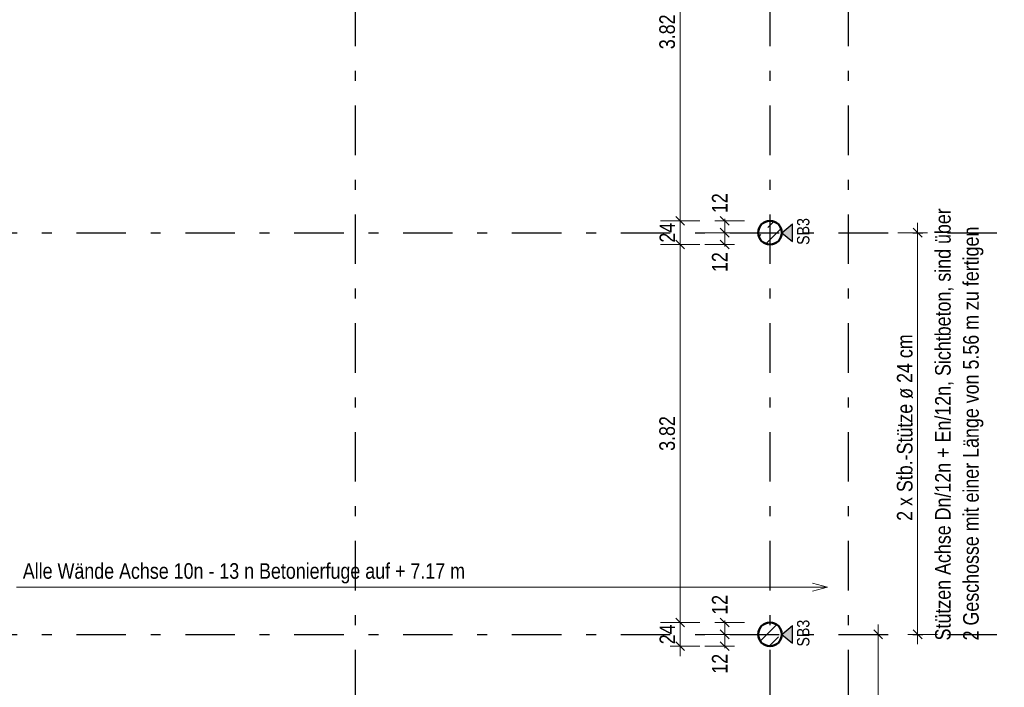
# Model space of a CAD drawing. Header units: millimetres. Extents: x 0 to 78.9, y -26.7 to 42.
# Tile 52 of 68: x 38.8 to 48.8, y 28.2 to 34.9. Entities that reach past the tile are written whole.
import ezdxf

# ---------------------------------------------------------------- set-up
doc = ezdxf.new("R2010")
doc.units = ezdxf.units.MM
doc.linetypes.add('DASHDOTX2', pattern=[2, 1, -0.5, 0, -0.5])
for name, color, linetype, lineweight in [('Achsen', 7, 'Continuous', 20), ('Schraffuren', 7, 'Continuous', 20), ('Texte', 7, 'Continuous', 20)]:
    doc.layers.add(name, color=color, linetype=linetype, lineweight=lineweight)
doc.styles.add('Arial Narrow', font='ARIALN.TTF')
doc.dimstyles.new('Arch_Strakon_dimstyle', dxfattribs={"dimtxt": 11.25, "dimasz": 1, "dimexe": 1.25, "dimexo": 0.0625, "dimgap": 1, "dimtad": 0, "dimdec": 5, "dimzin": 12, "dimdsep": 46, "dimtxsty": 'Arial Narrow', "dimblk": 'Arrowhead_Tick', "dimsah": 1, "dimcen": 0, "dimse1": 1, "dimse2": 1, "dimclrd": 6, "dimclrt": 3, "dimazin": 0, "dimtfac": 1, "dimtdec": 4, "dimtmove": 0, "dimatfit": 3, "dimldrblk": 'NONE', "dimfxl": 1, "dimtvp": 1, "dimtolj": 1, "dimtzin": 0, "dimlwd": 13, "dimarcsym": 2})
pattern_1 = [(45, (0, 0), (-0.14142136, 0.14142136), [0.15, -0.1]), (45, (-0.07071, 0.07071), (-0.14142136, 0.14142136), [])]

# ---------------------------------------------------------------- blocks, each defined once
blk = doc.blocks.new('Arrowhead_Tick')
at = {"color": 0, "linetype": 'Continuous', "lineweight": -2}
for p, q in [((0, 20), (0, -10)), ((-1, 0), (0, 0)), ((10, 0), (0, 0))]:
    blk.add_line(p, q, dxfattribs=at)
at = {"color": 2, "linetype": 'Continuous', "lineweight": 35}
blk.add_line((4.42, 4.42), (-4.42, -4.42), dxfattribs=at)
blk = doc.blocks.new('*D331')
at = {"layer": 'Achsen', "color": 6, "linetype": 'Continuous', "lineweight": 13}
blk.add_line((47.5, 26.9984), (47.5, 28.6884), dxfattribs=at)
at = {"layer": 'Defpoints', "color": 0}
for p in [(47.5, 28.6984), (48.7755, 28.6984), (46.988, 26.9884)]:
    blk.add_point(p, dxfattribs=at)
at = {"layer": 'Achsen', "color": 6, "lineweight": 13, "xscale": 0.01, "yscale": 0.01, "zscale": 0.01}
for p, rotation in [((47.5, 28.6984), 90), ((47.5, 26.9884), 270)]:
    blk.add_blockref('Arrowhead_Tick', p, dxfattribs=dict(at, rotation=rotation))
at = {"layer": 'Achsen', "color": 2, "lineweight": 35, "insert": (47.3709, 27.8434), "char_height": 0.1575, "attachment_point": 5, "rotation": 90, "style": 'Arial Narrow'}
blk.add_mtext('\\A1;1.71', dxfattribs=at)
blk = doc.blocks.new('_None')
blk = doc.blocks.new('*D332')
at = {"layer": 'Achsen', "color": 6, "linetype": 'Continuous', "lineweight": 13}
blk.add_line((36.3, 26.1984), (36.3, 28.6884), dxfattribs=at)
at = {"layer": 'Defpoints', "color": 0}
for p in [(36.3, 28.6984), (48.7755, 28.6984), (37.5176, 26.1884)]:
    blk.add_point(p, dxfattribs=at)
at = {"layer": 'Achsen', "color": 6, "lineweight": 13, "xscale": 0.01, "yscale": 0.01, "zscale": 0.01}
for p, rotation in [((36.3, 28.6984), 90), ((36.3, 26.1884), 270)]:
    blk.add_blockref('Arrowhead_Tick', p, dxfattribs=dict(at, rotation=rotation))
at = {"layer": 'Achsen', "color": 2, "lineweight": 35, "insert": (36.1696, 27.4434), "char_height": 0.1575, "attachment_point": 5, "rotation": 90, "style": 'Arial Narrow'}
blk.add_mtext('\\A1;2.51', dxfattribs=at)
blk = doc.blocks.new('*D342')
at = {"layer": 'Achsen', "color": 6, "linetype": 'Continuous', "lineweight": 13}
for p, q in [((45.95, 28.7084), (45.95, 28.7184)), ((45.95, 28.5784), (45.95, 28.6984)), ((45.95, 28.5684), (45.95, 28.5584))]:
    blk.add_line(p, q, dxfattribs=at)
at = {"layer": 'Defpoints', "color": 0}
for p in [(45.95, 28.6984), (46.2881, 28.6984), (46.4081, 28.5784)]:
    blk.add_point(p, dxfattribs=at)
at = {"layer": 'Achsen', "color": 6, "lineweight": 13, "xscale": 0.01, "yscale": 0.01, "zscale": 0.01}
for p, rotation in [((45.95, 28.5784), 90), ((45.95, 28.6984), 270)]:
    blk.add_blockref('Arrowhead_Tick', p, dxfattribs=dict(at, rotation=rotation))
at = {"layer": 'Achsen', "color": 2, "lineweight": 35, "insert": (45.9, 28.4004), "char_height": 0.1575, "attachment_point": 5, "rotation": 90, "style": 'Arial Narrow'}
blk.add_mtext('\\A1;12', dxfattribs=at)
blk = doc.blocks.new('*D343')
at = {"layer": 'Achsen', "color": 6, "linetype": 'Continuous', "lineweight": 13}
for p, q in [((45.95, 28.8284), (45.95, 28.8384)), ((45.95, 28.6984), (45.95, 28.8184)), ((45.95, 28.6884), (45.95, 28.6784))]:
    blk.add_line(p, q, dxfattribs=at)
at = {"layer": 'Defpoints', "color": 0}
for p in [(45.95, 28.8184), (46.4081, 28.8184), (46.2881, 28.6984)]:
    blk.add_point(p, dxfattribs=at)
at = {"layer": 'Achsen', "color": 6, "lineweight": 13, "xscale": 0.01, "yscale": 0.01, "zscale": 0.01}
for p, rotation in [((45.95, 28.8184), 270), ((45.95, 28.6984), 90)]:
    blk.add_blockref('Arrowhead_Tick', p, dxfattribs=dict(at, rotation=rotation))
at = {"layer": 'Achsen', "color": 2, "lineweight": 35, "insert": (45.9, 28.9964), "char_height": 0.1575, "attachment_point": 5, "rotation": 90, "style": 'Arial Narrow'}
blk.add_mtext('\\A1;12', dxfattribs=at)
blk = doc.blocks.new('*D344')
at = {"layer": 'Achsen', "color": 6, "linetype": 'Continuous', "lineweight": 13}
blk.add_line((45.5, 28.5884), (45.5, 28.8084), dxfattribs=at)
at = {"layer": 'Defpoints', "color": 0}
for p in [(45.5, 28.8184), (46.4081, 28.8184), (46.4081, 28.5784)]:
    blk.add_point(p, dxfattribs=at)
at = {"layer": 'Achsen', "color": 6, "lineweight": 13, "xscale": 0.01, "yscale": 0.01, "zscale": 0.01}
for p, rotation in [((45.5, 28.8184), 90), ((45.5, 28.5784), 270)]:
    blk.add_blockref('Arrowhead_Tick', p, dxfattribs=dict(at, rotation=rotation))
at = {"layer": 'Achsen', "color": 2, "lineweight": 35, "insert": (45.3709, 28.6984), "char_height": 0.1575, "attachment_point": 5, "rotation": 90, "style": 'Arial Narrow'}
blk.add_mtext('\\A1;24', dxfattribs=at)
blk = doc.blocks.new('*D345')
at = {"layer": 'Achsen', "color": 6, "linetype": 'Continuous', "lineweight": 13}
blk.add_line((45.5, 28.8284), (45.5, 32.6284), dxfattribs=at)
at = {"layer": 'Defpoints', "color": 0}
for p in [(45.5, 32.6384), (46.4081, 32.6384), (46.4081, 28.8184)]:
    blk.add_point(p, dxfattribs=at)
at = {"layer": 'Achsen', "color": 6, "lineweight": 13, "xscale": 0.01, "yscale": 0.01, "zscale": 0.01}
for p, rotation in [((45.5, 32.6384), 90), ((45.5, 28.8184), 270)]:
    blk.add_blockref('Arrowhead_Tick', p, dxfattribs=dict(at, rotation=rotation))
at = {"layer": 'Achsen', "color": 2, "lineweight": 35, "insert": (45.3696, 30.7284), "char_height": 0.1575, "attachment_point": 5, "rotation": 90, "style": 'Arial Narrow'}
blk.add_mtext('\\A1;3.82', dxfattribs=at)
blk = doc.blocks.new('*D346')
at = {"layer": 'Achsen', "color": 6, "linetype": 'Continuous', "lineweight": 13}
blk.add_line((45.5, 32.6484), (45.5, 32.8684), dxfattribs=at)
at = {"layer": 'Defpoints', "color": 0}
for p in [(45.5, 32.8784), (46.4081, 32.8784), (46.4081, 32.6384)]:
    blk.add_point(p, dxfattribs=at)
at = {"layer": 'Achsen', "color": 6, "lineweight": 13, "xscale": 0.01, "yscale": 0.01, "zscale": 0.01}
for p, rotation in [((45.5, 32.8784), 90), ((45.5, 32.6384), 270)]:
    blk.add_blockref('Arrowhead_Tick', p, dxfattribs=dict(at, rotation=rotation))
at = {"layer": 'Achsen', "color": 2, "lineweight": 35, "insert": (45.3709, 32.7584), "char_height": 0.1575, "attachment_point": 5, "rotation": 90, "style": 'Arial Narrow'}
blk.add_mtext('\\A1;24', dxfattribs=at)
blk = doc.blocks.new('*D347')
at = {"layer": 'Achsen', "color": 6, "linetype": 'Continuous', "lineweight": 13}
blk.add_line((45.5, 32.8884), (45.5, 36.6884), dxfattribs=at)
at = {"layer": 'Defpoints', "color": 0}
for p in [(45.5, 36.6984), (46.4081, 36.6984), (46.4081, 32.8784)]:
    blk.add_point(p, dxfattribs=at)
at = {"layer": 'Achsen', "color": 6, "lineweight": 13, "xscale": 0.01, "yscale": 0.01, "zscale": 0.01}
for p, rotation in [((45.5, 36.6984), 90), ((45.5, 32.8784), 270)]:
    blk.add_blockref('Arrowhead_Tick', p, dxfattribs=dict(at, rotation=rotation))
at = {"layer": 'Achsen', "color": 2, "lineweight": 35, "insert": (45.3696, 34.7884), "char_height": 0.1575, "attachment_point": 5, "rotation": 90, "style": 'Arial Narrow'}
blk.add_mtext('\\A1;3.82', dxfattribs=at)
blk = doc.blocks.new('*D351')
at = {"layer": 'Achsen', "color": 6, "linetype": 'Continuous', "lineweight": 13}
for p, q in [((45.95, 32.7684), (45.95, 32.7784)), ((45.95, 32.6384), (45.95, 32.7584)), ((45.95, 32.6284), (45.95, 32.6184))]:
    blk.add_line(p, q, dxfattribs=at)
at = {"layer": 'Defpoints', "color": 0}
for p in [(45.95, 32.7584), (46.4081, 32.7584), (46.4081, 32.6384)]:
    blk.add_point(p, dxfattribs=at)
at = {"layer": 'Achsen', "color": 6, "lineweight": 13, "xscale": 0.01, "yscale": 0.01, "zscale": 0.01}
for p, rotation in [((45.95, 32.6384), 90), ((45.95, 32.7584), 270)]:
    blk.add_blockref('Arrowhead_Tick', p, dxfattribs=dict(at, rotation=rotation))
at = {"layer": 'Achsen', "color": 2, "lineweight": 35, "insert": (45.9, 32.4604), "char_height": 0.1575, "attachment_point": 5, "rotation": 90, "style": 'Arial Narrow'}
blk.add_mtext('\\A1;12', dxfattribs=at)
blk = doc.blocks.new('*D352')
at = {"layer": 'Achsen', "color": 6, "linetype": 'Continuous', "lineweight": 13}
for p, q in [((45.95, 32.8884), (45.95, 32.8984)), ((45.95, 32.7584), (45.95, 32.8784)), ((45.95, 32.7484), (45.95, 32.7384))]:
    blk.add_line(p, q, dxfattribs=at)
at = {"layer": 'Defpoints', "color": 0}
for p in [(45.95, 32.8784), (46.4081, 32.8784), (46.4081, 32.7584)]:
    blk.add_point(p, dxfattribs=at)
at = {"layer": 'Achsen', "color": 6, "lineweight": 13, "xscale": 0.01, "yscale": 0.01, "zscale": 0.01}
for p, rotation in [((45.95, 32.7584), 90), ((45.95, 32.8784), 270)]:
    blk.add_blockref('Arrowhead_Tick', p, dxfattribs=dict(at, rotation=rotation))
at = {"layer": 'Achsen', "color": 2, "lineweight": 35, "insert": (45.9, 33.0564), "char_height": 0.1575, "attachment_point": 5, "rotation": 90, "style": 'Arial Narrow'}
blk.add_mtext('\\A1;12', dxfattribs=at)
blk = doc.blocks.new('*D353')
at = {"layer": 'Achsen', "color": 6, "linetype": 'Continuous', "lineweight": 13}
blk.add_line((47.9, 28.7084), (47.9, 32.7484), dxfattribs=at)
at = {"layer": 'Defpoints', "color": 0}
for p in [(46.5281, 32.7584), (47.9, 32.7584), (46.5281, 28.6984)]:
    blk.add_point(p, dxfattribs=at)
at = {"layer": 'Achsen', "color": 6, "lineweight": 13, "xscale": 0.01, "yscale": 0.01, "zscale": 0.01}
for p, rotation in [((47.9, 32.7584), 90), ((47.9, 28.6984), 270)]:
    blk.add_blockref('Arrowhead_Tick', p, dxfattribs=dict(at, rotation=rotation))

msp = doc.modelspace()

# ---------------------------------------------------------------- hatches: boundary and pattern name
at = {"lineweight": 25, "true_color": 0x80ff80}
for points in [[(46.6362724, 32.847824), (46.6362724, 32.6689624), (46.5280555, 32.7583932)], [(46.6362724, 28.7878177), (46.6362724, 28.6089561), (46.5280555, 28.6983869)]]:
    msp.add_hatch(color=91, dxfattribs=at).paths.add_polyline_path(points)
at = {"layer": 'Schraffuren', "lineweight": 35}
h = msp.add_hatch(dxfattribs=at)
h.set_pattern_fill('bB', color=2, scale=0.01, angle=45, style=0, pattern_type=2)
h.set_pattern_definition(pattern_1)
h.paths.add_polyline_path([(46.5280555, 32.7583932), (46.5280158, 32.761483), (46.5278964, 32.7645707), (46.5276976, 32.7676543), (46.5274195, 32.7707317), (46.5270623, 32.773801), (46.5266261, 32.7768601), (46.5261113, 32.7799069), (46.5255182, 32.7829394), (46.5248473, 32.7859557), (46.5240989, 32.7889537), (46.5232735, 32.7919315), (46.5223718, 32.794887), (46.5213942, 32.7978183), (46.5203416, 32.8007235), (46.5192144, 32.8036005), (46.5180136, 32.8064477), (46.5167398, 32.8092629), (46.515394, 32.8120445), (46.513977, 32.8147904), (46.5124898, 32.817499), (46.5109333, 32.8201683), (46.5093086, 32.8227967), (46.5076168, 32.8253824), (46.5058589, 32.8279237), (46.5040362, 32.8304189), (46.5021499, 32.8328663), (46.5002012, 32.8352644), (46.4981914, 32.8376115), (46.4961218, 32.839906), (46.4939938, 32.8421465), (46.4918088, 32.8443315), (46.4895683, 32.8464594), (46.4872738, 32.848529), (46.4849267, 32.8505389), (46.4825287, 32.8524876), (46.4800812, 32.8543739), (46.4775861, 32.8561966), (46.4750448, 32.8579544), (46.4724591, 32.8596463), (46.4698307, 32.861271), (46.4671613, 32.8628274), (46.4644527, 32.8643147), (46.4617068, 32.8657317), (46.4589253, 32.8670775), (46.45611, 32.8683512), (46.4532629, 32.8695521), (46.4503858, 32.8706792), (46.4474806, 32.8717319), (46.4445493, 32.8727094), (46.4415938, 32.8736112), (46.4386161, 32.8744365), (46.4356181, 32.8751849), (46.4326018, 32.8758559), (46.4295692, 32.876449), (46.4265224, 32.8769637), (46.4234633, 32.8773999), (46.4203941, 32.8777572), (46.4173166, 32.8780353), (46.414233, 32.8782341), (46.4111453, 32.8783534), (46.4080555, 32.8783932), (46.4049658, 32.8783534), (46.4018781, 32.8782341), (46.3987945, 32.8780353), (46.395717, 32.8777572), (46.3926477, 32.8773999), (46.3895887, 32.8769637), (46.3865418, 32.876449), (46.3835093, 32.8758559), (46.380493, 32.8751849), (46.377495, 32.8744365), (46.3745173, 32.8736112), (46.3715618, 32.8727094), (46.3686304, 32.8717319), (46.3657253, 32.8706792), (46.3628482, 32.8695521), (46.3600011, 32.8683512), (46.3571858, 32.8670775), (46.3544043, 32.8657317), (46.3516583, 32.8643147), (46.3489498, 32.8628274), (46.3462804, 32.861271), (46.343652, 32.8596463), (46.3410663, 32.8579544), (46.338525, 32.8561966), (46.3360298, 32.8543739), (46.3335824, 32.8524876), (46.3311844, 32.8505389), (46.3288373, 32.848529), (46.3265427, 32.8464594), (46.3243022, 32.8443315), (46.3221173, 32.8421465), (46.3199893, 32.839906), (46.3179197, 32.8376115), (46.3159099, 32.8352644), (46.3139612, 32.8328663), (46.3120748, 32.8304189), (46.3102521, 32.8279237), (46.3084943, 32.8253824), (46.3068025, 32.8227967), (46.3051778, 32.8201683), (46.3036213, 32.817499), (46.3021341, 32.8147904), (46.3007171, 32.8120445), (46.2993713, 32.8092629), (46.2980975, 32.8064477), (46.2968967, 32.8036005), (46.2957695, 32.8007235), (46.2947168, 32.7978183), (46.2937393, 32.794887), (46.2928375, 32.7919315), (46.2920122, 32.7889537), (46.2912638, 32.7859557), (46.2905929, 32.7829394), (46.2899998, 32.7799069), (46.289485, 32.7768601), (46.2890488, 32.773801), (46.2886915, 32.7707317), (46.2884134, 32.7676543), (46.2882146, 32.7645707), (46.2880953, 32.761483), (46.2880555, 32.7583932), (46.2880953, 32.7553035), (46.2882146, 32.7522158), (46.2884134, 32.7491321), (46.2886915, 32.7460547), (46.2890488, 32.7429854), (46.289485, 32.7399263), (46.2899998, 32.7368795), (46.2905929, 32.733847), (46.2912638, 32.7308307), (46.2920122, 32.7278327), (46.2928375, 32.7248549), (46.2937393, 32.7218994), (46.2947168, 32.7189681), (46.2957695, 32.716063), (46.2968967, 32.7131859), (46.2980975, 32.7103387), (46.2993713, 32.7075235), (46.3007171, 32.7047419), (46.3021341, 32.701996), (46.3036213, 32.6992874), (46.3051778, 32.6966181), (46.3068025, 32.6939897), (46.3084943, 32.691404), (46.3102521, 32.6888627), (46.3120748, 32.6863675), (46.3139612, 32.6839201), (46.3159099, 32.681522), (46.3179197, 32.6791749), (46.3199893, 32.6768804), (46.3221173, 32.6746399), (46.3243022, 32.6724549), (46.3265427, 32.670327), (46.3288373, 32.6682574), (46.3311844, 32.6662475), (46.3335824, 32.6642988), (46.3360298, 32.6624125), (46.338525, 32.6605898), (46.3410663, 32.658832), (46.343652, 32.6571401), (46.3462804, 32.6555154), (46.3489498, 32.653959), (46.3516583, 32.6524717), (46.3544043, 32.6510548), (46.3571858, 32.6497089), (46.3600011, 32.6484352), (46.3628482, 32.6472343), (46.3657253, 32.6461072), (46.3686304, 32.6450545), (46.3715618, 32.644077), (46.3745173, 32.6431752), (46.377495, 32.6423499), (46.380493, 32.6416015), (46.3835093, 32.6409305), (46.3865418, 32.6403374), (46.3895887, 32.6398227), (46.3926477, 32.6393865), (46.395717, 32.6390292), (46.3987945, 32.6387511), (46.4018781, 32.6385523), (46.4049658, 32.638433), (46.4080555, 32.6383932), (46.4111453, 32.638433), (46.414233, 32.6385523), (46.4173166, 32.6387511), (46.4203941, 32.6390292), (46.4234633, 32.6393865), (46.4265224, 32.6398227), (46.4295692, 32.6403374), (46.4326018, 32.6409305), (46.4356181, 32.6416015), (46.4386161, 32.6423499), (46.4415938, 32.6431752), (46.4445493, 32.644077), (46.4474806, 32.6450545), (46.4503858, 32.6461072), (46.4532629, 32.6472343), (46.45611, 32.6484352), (46.4589253, 32.6497089), (46.4617068, 32.6510548), (46.4644527, 32.6524717), (46.4671613, 32.653959), (46.4698307, 32.6555154), (46.4724591, 32.6571401), (46.4750448, 32.658832), (46.4775861, 32.6605898), (46.4800812, 32.6624125), (46.4825287, 32.6642988), (46.4849267, 32.6662475), (46.4872738, 32.6682574), (46.4895683, 32.670327), (46.4918088, 32.6724549), (46.4939938, 32.6746399), (46.4961218, 32.6768804), (46.4981914, 32.6791749), (46.5002012, 32.681522), (46.5021499, 32.6839201), (46.5040362, 32.6863675), (46.5058589, 32.6888627), (46.5076168, 32.691404), (46.5093086, 32.6939897), (46.5109333, 32.6966181), (46.5124898, 32.6992874), (46.513977, 32.701996), (46.515394, 32.7047419), (46.5167398, 32.7075235), (46.5180136, 32.7103387), (46.5192144, 32.7131859), (46.5203416, 32.716063), (46.5213942, 32.7189681), (46.5223718, 32.7218994), (46.5232735, 32.7248549), (46.5240989, 32.7278327), (46.5248473, 32.7308307), (46.5255182, 32.733847), (46.5261113, 32.7368795), (46.5266261, 32.7399263), (46.5270623, 32.7429854), (46.5274195, 32.7460547), (46.5276976, 32.7491321), (46.5278964, 32.7522158), (46.5280158, 32.7553035)])
h = msp.add_hatch(dxfattribs=at)
h.set_pattern_fill('bB', color=2, scale=0.01, angle=45, style=0, pattern_type=2)
h.set_pattern_definition(pattern_1)
h.paths.add_polyline_path([(46.5280555, 28.6983869), (46.5280158, 28.7014767), (46.5278964, 28.7045644), (46.5276976, 28.707648), (46.5274195, 28.7107254), (46.5270623, 28.7137947), (46.5266261, 28.7168538), (46.5261113, 28.7199006), (46.5255182, 28.7229332), (46.5248473, 28.7259495), (46.5240989, 28.7289475), (46.5232735, 28.7319252), (46.5223718, 28.7348807), (46.5213942, 28.737812), (46.5203416, 28.7407172), (46.5192144, 28.7435943), (46.5180136, 28.7464414), (46.5167398, 28.7492567), (46.515394, 28.7520382), (46.513977, 28.7547841), (46.5124898, 28.7574927), (46.5109333, 28.7601621), (46.5093086, 28.7627905), (46.5076168, 28.7653762), (46.5058589, 28.7679175), (46.5040362, 28.7704126), (46.5021499, 28.7728601), (46.5002012, 28.7752581), (46.4981914, 28.7776052), (46.4961218, 28.7798997), (46.4939938, 28.7821402), (46.4918088, 28.7843252), (46.4895683, 28.7864532), (46.4872738, 28.7885228), (46.4849267, 28.7905326), (46.4825287, 28.7924813), (46.4800812, 28.7943676), (46.4775861, 28.7961903), (46.4750448, 28.7979482), (46.4724591, 28.79964), (46.4698307, 28.8012647), (46.4671613, 28.8028212), (46.4644527, 28.8043084), (46.4617068, 28.8057254), (46.4589253, 28.8070712), (46.45611, 28.808345), (46.4532629, 28.8095458), (46.4503858, 28.8106729), (46.4474806, 28.8117256), (46.4445493, 28.8127032), (46.4415938, 28.8136049), (46.4386161, 28.8144303), (46.4356181, 28.8151787), (46.4326018, 28.8158496), (46.4295692, 28.8164427), (46.4265224, 28.8169575), (46.4234633, 28.8173936), (46.4203941, 28.8177509), (46.4173166, 28.818029), (46.414233, 28.8182278), (46.4111453, 28.8183471), (46.4080555, 28.8183869), (46.4049658, 28.8183471), (46.4018781, 28.8182278), (46.3987945, 28.818029), (46.395717, 28.8177509), (46.3926477, 28.8173936), (46.3895887, 28.8169575), (46.3865418, 28.8164427), (46.3835093, 28.8158496), (46.380493, 28.8151787), (46.377495, 28.8144303), (46.3745173, 28.8136049), (46.3715618, 28.8127032), (46.3686304, 28.8117256), (46.3657253, 28.8106729), (46.3628482, 28.8095458), (46.3600011, 28.808345), (46.3571858, 28.8070712), (46.3544043, 28.8057254), (46.3516583, 28.8043084), (46.3489498, 28.8028212), (46.3462804, 28.8012647), (46.343652, 28.79964), (46.3410663, 28.7979482), (46.338525, 28.7961903), (46.3360298, 28.7943676), (46.3335824, 28.7924813), (46.3311844, 28.7905326), (46.3288373, 28.7885228), (46.3265427, 28.7864532), (46.3243022, 28.7843252), (46.3221173, 28.7821402), (46.3199893, 28.7798997), (46.3179197, 28.7776052), (46.3159099, 28.7752581), (46.3139612, 28.7728601), (46.3120748, 28.7704126), (46.3102521, 28.7679175), (46.3084943, 28.7653762), (46.3068025, 28.7627905), (46.3051778, 28.7601621), (46.3036213, 28.7574927), (46.3021341, 28.7547841), (46.3007171, 28.7520382), (46.2993713, 28.7492567), (46.2980975, 28.7464414), (46.2968967, 28.7435943), (46.2957695, 28.7407172), (46.2947168, 28.737812), (46.2937393, 28.7348807), (46.2928375, 28.7319252), (46.2920122, 28.7289475), (46.2912638, 28.7259495), (46.2905929, 28.7229332), (46.2899998, 28.7199006), (46.289485, 28.7168538), (46.2890488, 28.7137947), (46.2886915, 28.7107254), (46.2884134, 28.707648), (46.2882146, 28.7045644), (46.2880953, 28.7014767), (46.2880555, 28.6983869), (46.2880953, 28.6952972), (46.2882146, 28.6922095), (46.2884134, 28.6891259), (46.2886915, 28.6860484), (46.2890488, 28.6829791), (46.289485, 28.6799201), (46.2899998, 28.6768732), (46.2905929, 28.6738407), (46.2912638, 28.6708244), (46.2920122, 28.6678264), (46.2928375, 28.6648487), (46.2937393, 28.6618931), (46.2947168, 28.6589618), (46.2957695, 28.6560567), (46.2968967, 28.6531796), (46.2980975, 28.6503325), (46.2993713, 28.6475172), (46.3007171, 28.6447357), (46.3021341, 28.6419897), (46.3036213, 28.6392812), (46.3051778, 28.6366118), (46.3068025, 28.6339834), (46.3084943, 28.6313977), (46.3102521, 28.6288564), (46.3120748, 28.6263612), (46.3139612, 28.6239138), (46.3159099, 28.6215157), (46.3179197, 28.6191687), (46.3199893, 28.6168741), (46.3221173, 28.6146336), (46.3243022, 28.6124487), (46.3265427, 28.6103207), (46.3288373, 28.6082511), (46.3311844, 28.6062413), (46.3335824, 28.6042926), (46.3360298, 28.6024062), (46.338525, 28.6005835), (46.3410663, 28.5988257), (46.343652, 28.5971339), (46.3462804, 28.5955092), (46.3489498, 28.5939527), (46.3516583, 28.5924655), (46.3544043, 28.5910485), (46.3571858, 28.5897027), (46.3600011, 28.5884289), (46.3628482, 28.5872281), (46.3657253, 28.5861009), (46.3686304, 28.5850482), (46.3715618, 28.5840707), (46.3745173, 28.5831689), (46.377495, 28.5823436), (46.380493, 28.5815952), (46.3835093, 28.5809242), (46.3865418, 28.5803312), (46.3895887, 28.5798164), (46.3926477, 28.5793802), (46.395717, 28.5790229), (46.3987945, 28.5787448), (46.4018781, 28.578546), (46.4049658, 28.5784267), (46.4080555, 28.5783869), (46.4111453, 28.5784267), (46.414233, 28.578546), (46.4173166, 28.5787448), (46.4203941, 28.5790229), (46.4234633, 28.5793802), (46.4265224, 28.5798164), (46.4295692, 28.5803312), (46.4326018, 28.5809242), (46.4356181, 28.5815952), (46.4386161, 28.5823436), (46.4415938, 28.5831689), (46.4445493, 28.5840707), (46.4474806, 28.5850482), (46.4503858, 28.5861009), (46.4532629, 28.5872281), (46.45611, 28.5884289), (46.4589253, 28.5897027), (46.4617068, 28.5910485), (46.4644527, 28.5924655), (46.4671613, 28.5939527), (46.4698307, 28.5955092), (46.4724591, 28.5971339), (46.4750448, 28.5988257), (46.4775861, 28.6005835), (46.4800812, 28.6024062), (46.4825287, 28.6042926), (46.4849267, 28.6062413), (46.4872738, 28.6082511), (46.4895683, 28.6103207), (46.4918088, 28.6124487), (46.4939938, 28.6146336), (46.4961218, 28.6168741), (46.4981914, 28.6191687), (46.5002012, 28.6215157), (46.5021499, 28.6239138), (46.5040362, 28.6263612), (46.5058589, 28.6288564), (46.5076168, 28.6313977), (46.5093086, 28.6339834), (46.5109333, 28.6366118), (46.5124898, 28.6392812), (46.513977, 28.6419897), (46.515394, 28.6447357), (46.5167398, 28.6475172), (46.5180136, 28.6503325), (46.5192144, 28.6531796), (46.5203416, 28.6560567), (46.5213942, 28.6589618), (46.5223718, 28.6618931), (46.5232735, 28.6648487), (46.5240989, 28.6678264), (46.5248473, 28.6708244), (46.5255182, 28.6738407), (46.5261113, 28.6768732), (46.5266261, 28.6799201), (46.5270623, 28.6829791), (46.5274195, 28.6860484), (46.5276976, 28.6891259), (46.5278964, 28.6922095), (46.5280158, 28.6952972)])

# ---------------------------------------------------------------- linework, layer by layer
at = {"color": 3, "linetype": 'Continuous', "lineweight": 25}
for p, q in [((46.5280555, 32.7583932), (46.6362724, 32.847824)), ((46.6362724, 32.6689624), (46.6362724, 32.847824)), ((46.5280555, 32.7583932), (46.6362724, 32.6689624)), ((46.5280555, 28.6983869), (46.6362724, 28.7878177)), ((46.6362724, 28.6089561), (46.6362724, 28.7878177)), ((46.5280555, 28.6983869), (46.6362724, 28.6089561))]:
    msp.add_line(p, q, dxfattribs=at)
at = {"color": 5, "linetype": 'Continuous', "lineweight": 18}
for p, q in [((43.3662276, 29.1744529), (46.9879921, 29.1744529)), ((46.8379921, 29.2146453), (46.9879921, 29.1744529)), ((46.9879921, 29.1744529), (46.8379921, 29.1342605))]:
    msp.add_line(p, q, dxfattribs=at)
at = {"layer": 'Achsen', "color": 3, "linetype": 'DASHDOTX2', "lineweight": 25, "ltscale": 0.5}
for p, q in [((42.2176415, 39.542572), (42.2176415, 13.9908137)), ((46.4076415, 39.542572), (46.4076415, 17.1630662)), ((47.1976415, 39.542572), (47.1976415, 17.1630662)), ((3.1006415, 32.7583995), (48.7755368, 32.7583995)), ((3.1006415, 28.6983995), (48.7755368, 28.6983995))]:
    msp.add_line(p, q, dxfattribs=at)
at = {"layer": 'Achsen', "color": 5, "linetype": 'Continuous', "lineweight": 18}
msp.add_line((43.3662276, 29.1744529), (38.7943888, 29.1744529), dxfattribs=at)
at = {"layer": 'Texte', "color": 4, "linetype": 'Continuous', "lineweight": 50}
for centre in [(46.4080555, 32.7583932), (46.4080555, 28.6983869)]:
    msp.add_circle(centre, 0.12, dxfattribs=at)

# ---------------------------------------------------------------- texts
at = {"color": 2, "lineweight": 35, "style": 'Arial Narrow'}
for s, p in [('Stützen Achse Dn/12n + En/12n, Sichtbeton, sind über', (48.2335293, 28.6367739)), ('2 Geschosse mit einer Länge von 5.56 m zu fertigen', (48.5170293, 28.6367739))]:
    msp.add_text(s, height=0.1575, rotation=90, dxfattribs=at).set_placement(p)
at = {"color": 3, "lineweight": 25, "style": 'Arial Narrow'}
for p in [(46.8060467, 32.6347976), (46.8060467, 28.5747914)]:
    msp.add_text('SB3', height=0.125, rotation=90, dxfattribs=at).set_placement(p)
at = {"layer": 'Achsen', "color": 2, "lineweight": 35, "style": 'Arial Narrow'}
msp.add_text('2 x Stb.-Stütze ø 24 cm', height=0.1575, rotation=90, dxfattribs=at).set_placement((47.8478527, 29.845176))
msp.add_text('Alle Wände Achse 10n - 13 n Betonierfuge auf + 7.17 m', height=0.1575, dxfattribs=at).set_placement((38.8580621, 29.260203))

# ---------------------------------------------------------------- dimensions: what is measured, and where the dimension line sits
at = {"layer": 'Achsen', "lineweight": 35}
for base, p1, p2, text, override, picture, middle in [((45.5, 36.6983995), (46.4080555, 32.8783932), (46.4080555, 36.6983995), '3.82', {"dimscale": 0.01, "dimtxt": 15.75, "dimasz": 1, "dimgap": 5, "dimtad": 1, "dimjust": 0, "dimtih": 0, "dimtoh": 0, "dimdec": 5, "dimdsep": 46, "dimtxsty": 'Arial Narrow', "dimclrd": 6, "dimclrt": 2, "dimtix": 1, "dimtofl": 255, "dimtmove": 0, "dimatfit": 2, "dimfxl": 0, "dimfxlon": 0, "dimtvp": 31.746032, "dimlwd": 13}, '*D347', (45.5, 34.7883963)), ((45.95, 32.8783932), (46.4080555, 32.7583932), (46.4080555, 32.8783932), '12', {"dimscale": 0.01, "dimtxt": 15.75, "dimasz": 1, "dimgap": 5, "dimtad": 1, "dimjust": 4, "dimtih": 0, "dimtoh": 0, "dimdec": 5, "dimdsep": 46, "dimtxsty": 'Arial Narrow', "dimclrd": 6, "dimclrt": 2, "dimtix": 0, "dimtofl": 255, "dimtmove": 2, "dimatfit": 2, "dimfxl": 0, "dimfxlon": 0, "dimtvp": 31.746032, "dimlwd": 13}, '*D352', (45.9, 33.0563682)), ((45.5, 32.8783932), (46.4080555, 32.6383932), (46.4080555, 32.8783932), '24', {"dimscale": 0.01, "dimtxt": 15.75, "dimasz": 1, "dimgap": 5, "dimtad": 1, "dimjust": 0, "dimtih": 0, "dimtoh": 0, "dimdec": 5, "dimdsep": 46, "dimtxsty": 'Arial Narrow', "dimclrd": 6, "dimclrt": 2, "dimtix": 1, "dimtofl": 255, "dimtmove": 0, "dimatfit": 2, "dimfxl": 0, "dimfxlon": 0, "dimtvp": 31.746032, "dimlwd": 13}, '*D346', (45.5, 32.7583932)), ((47.9, 32.7583932), (46.5280555, 28.6983869), (46.5280555, 32.7583932), ' ', {"dimscale": 0.01, "dimtxt": 15.75, "dimasz": 1, "dimgap": 5, "dimtad": 1, "dimjust": 0, "dimtih": 0, "dimtoh": 0, "dimdec": 5, "dimdsep": 46, "dimtxsty": 'Arial Narrow', "dimclrd": 6, "dimclrt": 2, "dimtix": 1, "dimtofl": 255, "dimtmove": 0, "dimatfit": 2, "dimfxl": 0, "dimfxlon": 0, "dimtvp": 31.746032, "dimlwd": 13}, '*D353', (47.9, 30.7283901)), ((45.5, 32.6383932), (46.4080555, 28.8183869), (46.4080555, 32.6383932), '3.82', {"dimscale": 0.01, "dimtxt": 15.75, "dimasz": 1, "dimgap": 5, "dimtad": 1, "dimjust": 0, "dimtih": 0, "dimtoh": 0, "dimdec": 5, "dimdsep": 46, "dimtxsty": 'Arial Narrow', "dimclrd": 6, "dimclrt": 2, "dimtix": 1, "dimtofl": 255, "dimtmove": 0, "dimatfit": 2, "dimfxl": 0, "dimfxlon": 0, "dimtvp": 31.746032, "dimlwd": 13}, '*D345', (45.5, 30.7283901)), ((45.95, 32.7583932), (46.4080555, 32.6383932), (46.4080555, 32.7583932), '12', {"dimscale": 0.01, "dimtxt": 15.75, "dimasz": 1, "dimgap": 5, "dimtad": 1, "dimjust": 0, "dimtih": 0, "dimtoh": 0, "dimdec": 5, "dimdsep": 46, "dimtxsty": 'Arial Narrow', "dimclrd": 6, "dimclrt": 2, "dimtix": 0, "dimtofl": 255, "dimtmove": 2, "dimatfit": 2, "dimfxl": 0, "dimfxlon": 0, "dimtvp": 31.746032, "dimlwd": 13}, '*D351', (45.9, 32.4604182)), ((45.95, 28.8183869), (46.2880555, 28.6983869), (46.4080555, 28.8183869), '12', {"dimscale": 0.01, "dimtxt": 15.75, "dimasz": 1, "dimgap": 5, "dimtad": 1, "dimjust": 4, "dimtih": 0, "dimtoh": 0, "dimdec": 5, "dimdsep": 46, "dimtxsty": 'Arial Narrow', "dimclrd": 6, "dimclrt": 2, "dimtix": 0, "dimtofl": 255, "dimtmove": 2, "dimatfit": 2, "dimfxl": 0, "dimfxlon": 0, "dimtvp": 31.746032, "dimlwd": 13}, '*D343', (45.9, 28.9963619)), ((45.5, 28.8183869), (46.4080555, 28.5783869), (46.4080555, 28.8183869), '24', {"dimscale": 0.01, "dimtxt": 15.75, "dimasz": 1, "dimgap": 5, "dimtad": 1, "dimjust": 0, "dimtih": 0, "dimtoh": 0, "dimdec": 5, "dimdsep": 46, "dimtxsty": 'Arial Narrow', "dimclrd": 6, "dimclrt": 2, "dimtix": 1, "dimtofl": 255, "dimtmove": 0, "dimatfit": 2, "dimfxl": 0, "dimfxlon": 0, "dimtvp": 31.746032, "dimlwd": 13}, '*D344', (45.5, 28.6983869)), ((36.3, 28.6983995), (37.5176185, 26.1884233), (48.7755368, 28.6983995), '2.51', {"dimscale": 0.01, "dimtxt": 15.75, "dimasz": 1, "dimgap": 5, "dimtad": 1, "dimjust": 0, "dimtih": 0, "dimtoh": 0, "dimdec": 5, "dimdsep": 46, "dimtxsty": 'Arial Narrow', "dimclrd": 6, "dimclrt": 2, "dimtix": 1, "dimtofl": 255, "dimtmove": 0, "dimatfit": 2, "dimfxl": 0, "dimfxlon": 0, "dimtvp": 31.746032, "dimlwd": 13}, '*D332', (36.3, 27.4434114)), ((47.5, 28.6983995), (46.9879921, 26.9884233), (48.7755368, 28.6983995), '1.71', {"dimscale": 0.01, "dimtxt": 15.75, "dimasz": 1, "dimgap": 5, "dimtad": 1, "dimjust": 0, "dimtih": 0, "dimtoh": 0, "dimdec": 5, "dimdsep": 46, "dimtxsty": 'Arial Narrow', "dimclrd": 6, "dimclrt": 2, "dimtix": 1, "dimtofl": 255, "dimtmove": 0, "dimatfit": 2, "dimfxl": 0, "dimfxlon": 0, "dimtvp": 31.746032, "dimlwd": 13}, '*D331', (47.5, 27.8434114)), ((45.95, 28.6983869), (46.4080555, 28.5783869), (46.2880555, 28.6983869), '12', {"dimscale": 0.01, "dimtxt": 15.75, "dimasz": 1, "dimgap": 5, "dimtad": 1, "dimjust": 0, "dimtih": 0, "dimtoh": 0, "dimdec": 5, "dimdsep": 46, "dimtxsty": 'Arial Narrow', "dimclrd": 6, "dimclrt": 2, "dimtix": 0, "dimtofl": 255, "dimtmove": 2, "dimatfit": 2, "dimfxl": 0, "dimfxlon": 0, "dimtvp": 31.746032, "dimlwd": 13}, '*D342', (45.9, 28.4004119))]:
    dim = msp.add_linear_dim(base=base, p1=p1, p2=p2, angle=90, text=text, dimstyle='Arch_Strakon_dimstyle', override=override, dxfattribs=at)
    dim.commit()
    dim.dimension.update_dxf_attribs({"geometry": picture, "text_midpoint": middle, "dimtype": 160})

doc.saveas('drawing.dxf')
